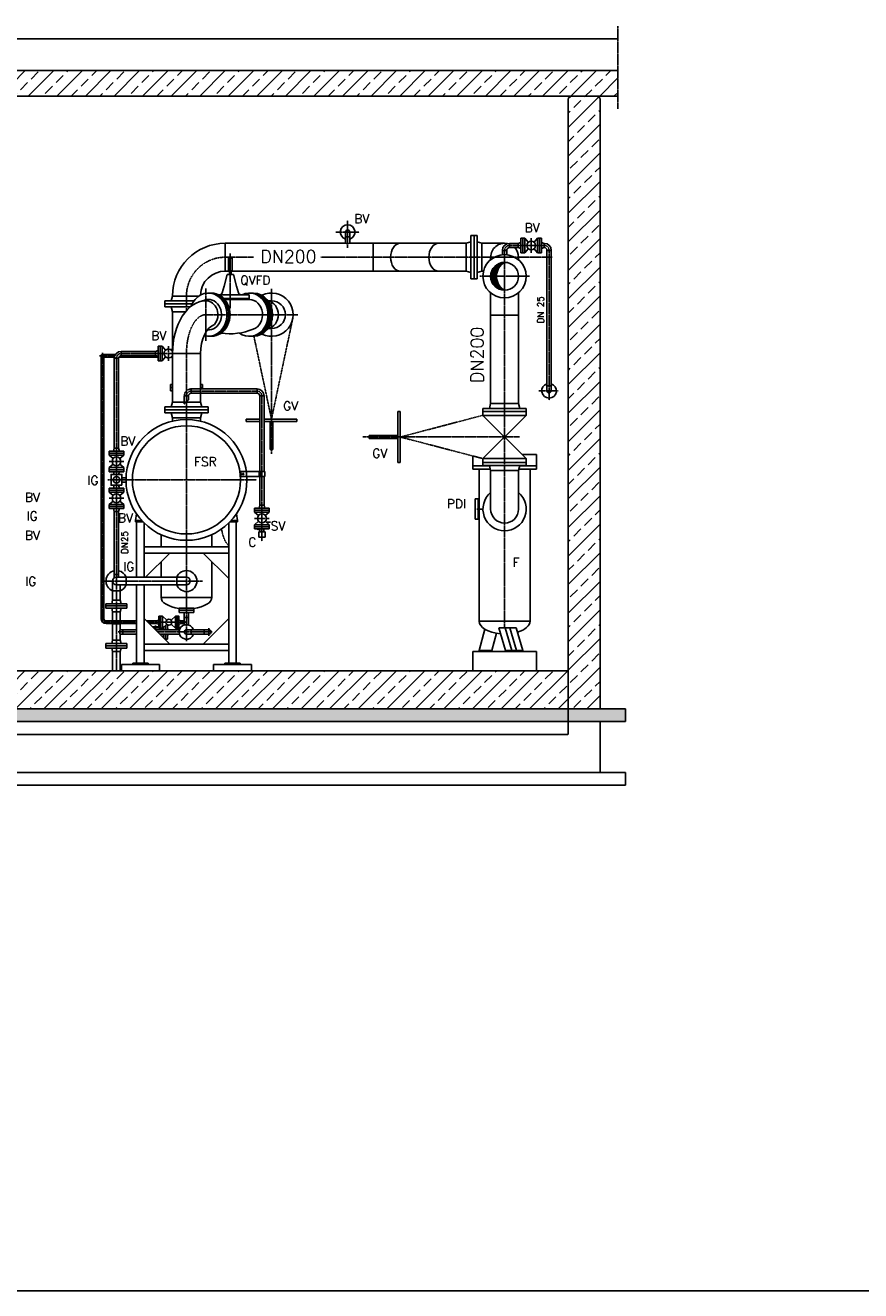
# Model space of a CAD drawing. Header units: millimetres. Extents: x -197187 to 231260338, y -45270 to 70505.
# Tile 60 of 85: x 77314 to 83879, y -45270 to -35325. Entities that reach past the tile are written whole.
import ezdxf
from ezdxf.enums import TextEntityAlignment as Align

# ---------------------------------------------------------------- set-up
doc = ezdxf.new("R2010")
doc.units = ezdxf.units.MM
doc.header["$LTSCALE"] = 0.5
for name, pattern in [('DASHDOT', [1, 0.5, -0.25, 0, -0.25]), ('DOT', [0.25, 0, -0.25]), ('HIDDEN', [0.375, 0.25, -0.125])]:
    doc.linetypes.add(name, pattern=pattern)
for name, color, linetype in [('21', 7, 'Continuous'), ('41', 7, 'Continuous'), ('45', 7, 'Continuous'), ('P-MU025ENTL', 7, 'Continuous'), ('P-MU025ENTLÜ', 7, 'Continuous'), ('P-MU050ENTL', 7, 'Continuous'), ('P-MU150AUSL', 7, 'Continuous'), ('P-MU150EINL', 7, 'Continuous'), ('P-MU200EINL', 7, 'Continuous')]:
    doc.layers.add(name, color=color, linetype=linetype)
doc.styles.add('ROMANS', font='ROMANS', dxfattribs={"height": 0.2})

msp = doc.modelspace()

# ---------------------------------------------------------------- hatches: boundary and pattern name
at = {"lineweight": 5}
h = msp.add_hatch(dxfattribs=at)
h.set_pattern_fill('ANSI33', color=256, scale=25)
h.set_pattern_definition([(45, (76826.18, -38189.1), (-112.253, 112.253), []), (45, (76938.43, -38189.1), (-112.253, 112.253), [79.375, -39.6875])])
h.paths.add_polyline_path([(71680.859, -35881.362), (71680.859, -35680.624), (81971.503, -35680.624), (81971.503, -35881.362), (77030.791, -35881.362), (77030.791, -36381.362), (76630.791, -36381.362), (76630.791, -35881.362)])
h.paths.add_polyline_path([(71830.791, -35901.362), (71850.791, -35881.362), (72060.791, -35881.362), (72080.791, -35901.362), (72080.791, -40397.563), (81580.791, -40397.563), (81580.791, -35901.362), (81600.791, -35881.362), (81810.791, -35881.362), (81830.791, -35901.362), (81830.791, -40697.563), (71830.791, -40697.563)])
h = msp.add_hatch(dxfattribs=at)
h.set_pattern_fill('ANSI36', color=256, scale=10)
h.set_pattern_definition([(45, (76830.79, -40747.563), (16.83798, 61.73926), [79.375, -15.875, 0, -15.875])])
h.paths.add_polyline_path([(71630.791, -40797.563), (82030.791, -40797.563), (82030.791, -40697.563), (71630.791, -40697.563)])
at = {"layer": 'P-MU025ENTLÜ', "linetype": 'Continuous', "ltscale": 10}
h = msp.add_hatch(color=256, dxfattribs=at)
h.dxf.hatch_style = 1
h.paths.add_polyline_path([(80970.914, -37297.563), (81017.179, -37297.563, -0.2692825), (81080.791, -37188.014, 0.41508714)])
h = msp.add_hatch(color=256, dxfattribs=at)
h.dxf.hatch_style = 1
h.paths.add_polyline_path([(81017.179, -37297.563), (80970.914, -37297.563, 0.41508714), (81080.791, -37407.113, -0.2692825)])

# ---------------------------------------------------------------- linework, layer by layer
for p, q in [((71680.859, -35432.427), (81971.503, -35432.427)), ((81580.791, -35901.362), (81600.791, -35881.362)), ((81600.791, -35881.362), (81810.791, -35881.362)), ((81830.791, -35901.362), (81810.791, -35881.362)), ((77948.791, -37933.213), (77948.791, -37911.913))]:
    msp.add_line(p, q)
at = {"color": 1}
for p, q in [((80778.791, -37257.113), (80778.791, -37038.013)), ((81190.014, -37602.563), (80970.914, -37602.563))]:
    msp.add_line(p, q, dxfattribs=at)
at = {"linetype": 'HIDDEN', "ltscale": 10}
for p, q in [((78618.791, -38182.713), (78618.791, -38216.413)), ((78618.791, -38182.713), (78730.256, -38182.713)), ((78597.641, -38237.563), (78563.941, -38237.563)), ((78563.941, -38237.563), (78563.941, -38299.563)), ((78563.941, -38299.563), (78597.641, -38265.863)), ((78597.641, -38237.563), (78597.641, -38265.863)), ((78618.791, -38216.413), (78715.518, -38216.413))]:
    msp.add_line(p, q, dxfattribs=at)
at = {"color": 3}
msp.add_lwpolyline([(32361.929, 37686.455), (127620.801, 37686.455), (127620.801, -45269.811), (32361.929, -45269.811)], close=True, dxfattribs=at)
for points in [[(81971.503, -35680.624), (71680.859, -35680.624), (71680.859, -35881.362), (76630.791, -35881.362)], [(77030.791, -35881.362), (81971.503, -35881.362)], [(78014.686, -37933.213), (77948.791, -37933.213), (77948.791, -37911.913), (78023.076, -37911.913)], [(78358.791, -37933.213), (78049.656, -37933.213)], [(78420.182, -37933.213), (78415.085, -37933.213)], [(78464.497, -37933.213), (78459.4, -37933.213)]]:
    msp.add_lwpolyline(points)
at = {"linetype": 'HIDDEN', "ltscale": 10}
for radius in [54.85, 21.15]:
    msp.add_arc((78618.791, -38237.563), radius, 90, 180, dxfattribs=at)
at = {"layer": '21', "linetype": 'DASHDOT', "ltscale": 10}
msp.add_line((81971.503, -35981.362), (81971.503, -35332.427), dxfattribs=at)
at = {"layer": '21', "linetype": 'Continuous', "ltscale": 10}
for p, q in [((80830.791, -40247.563), (81330.791, -40247.563)), ((72080.791, -40397.563), (81580.791, -40397.563)), ((81549.541, -40397.563), (80247.367, -40397.563)), ((71630.791, -40697.563), (82030.791, -40697.563)), ((71630.791, -40797.563), (82030.791, -40797.563))]:
    msp.add_line(p, q, dxfattribs=at)
at = {"layer": '21', "linetype": 'HIDDEN', "ltscale": 10}
for p, q in [((81580.791, -40897.563), (81580.791, -40397.563)), ((72080.791, -40897.563), (81580.791, -40897.563))]:
    msp.add_line(p, q, dxfattribs=at)
at = {"layer": '21', "linetype": 'Continuous'}
for p, q in [((71630.791, -41197.563), (82030.791, -41197.563)), ((71630.791, -41297.563), (82030.791, -41297.563))]:
    msp.add_line(p, q, dxfattribs=at)
at = {"layer": '41', "linetype": 'Continuous', "ltscale": 10}
for p, q in [((81580.791, -40397.563), (81580.791, -35901.362)), ((81830.791, -40697.563), (81830.791, -35901.362)), ((78471.241, -37904.222), (78690.341, -37904.222)), ((78471.241, -38285.563), (78461.059, -38323.563)), ((78690.341, -38285.563), (78471.241, -38285.563)), ((78690.341, -38285.563), (78700.523, -38323.563)), ((78410.791, -38323.563), (78410.791, -38371.563)), ((78750.791, -38323.563), (78410.791, -38323.563)), ((78750.791, -38347.563), (78410.791, -38347.563)), ((78750.791, -38371.563), (78410.791, -38371.563)), ((78471.241, -38409.563), (78461.059, -38371.563)), ((78690.341, -38409.563), (78700.523, -38371.563)), ((78750.791, -38323.563), (78750.791, -38371.563)), ((78690.341, -38409.563), (78471.241, -38409.563)), ((78471.241, -38409.563), (78471.241, -38435.369)), ((78690.341, -38409.563), (78690.341, -38435.369)), ((78187.997, -39164.654), (78179.113, -39217.563)), ((78973.585, -39164.654), (78982.469, -39217.563)), ((78179.113, -39217.563), (78229.757, -39217.563)), ((78179.113, -39217.563), (78179.113, -39227.563)), ((78179.113, -39227.563), (78239.141, -39227.563)), ((78189.113, -39227.563), (78189.113, -39662.413)), ((78249.113, -39237.585), (78249.113, -39662.413)), ((78912.469, -39237.585), (78912.469, -40337.563)), ((78982.469, -39227.563), (78922.441, -39227.563)), ((78982.469, -39217.563), (78931.825, -39217.563)), ((78972.469, -39227.563), (78972.469, -40337.563)), ((78982.469, -39217.563), (78982.469, -39227.563)), ((78912.469, -39422.563), (78249.113, -39422.563)), ((78912.469, -39472.563), (78249.113, -39472.563)), ((78259.263, -39662.413), (78449.113, -39472.563)), ((78912.469, -39672.563), (78712.469, -39472.563)), ((78189.113, -39722.713), (78189.113, -40337.563)), ((78249.113, -39722.713), (78249.113, -40337.563)), ((78597.888, -39906.563), (78638.291, -39906.563)), ((78600.916, -39938.563), (78638.291, -39938.563)), ((78602.43, -39922.563), (78638.291, -39922.563)), ((78638.291, -39938.563), (78638.291, -39906.563)), ((78249.113, -39987.563), (78449.113, -40187.563)), ((78912.469, -39987.563), (78712.469, -40187.563)), ((80880.791, -40237.563), (80925.343, -40070.484)), ((81087.49, -40237.563), (81035.222, -40060.582)), ((81035.222, -40060.582), (81171.825, -40060.582)), ((81137.49, -40237.563), (81085.222, -40060.582)), ((81174.092, -40237.563), (81121.825, -40060.582)), ((81224.092, -40237.563), (81171.825, -40060.582)), ((80980.791, -40237.563), (81016.855, -40102.316)), ((78912.469, -40187.563), (78249.113, -40187.563)), ((78912.469, -40237.563), (78249.113, -40237.563)), ((80830.791, -40397.563), (80830.791, -40247.563)), ((80880.791, -40237.563), (80980.791, -40237.563)), ((80880.791, -40247.563), (80880.791, -40237.563)), ((80980.791, -40247.563), (80980.791, -40237.563)), ((81087.49, -40237.563), (81224.092, -40237.563)), ((81087.49, -40247.563), (81087.49, -40237.563)), ((81137.49, -40247.563), (81137.49, -40237.563)), ((81224.092, -40247.563), (81224.092, -40237.563)), ((81330.791, -40397.563), (81330.791, -40247.563)), ((78069.113, -40347.563), (78369.113, -40347.563)), ((78069.113, -40397.563), (78069.113, -40347.563)), ((78159.113, -40337.563), (78279.113, -40337.563)), ((78159.113, -40337.563), (78159.113, -40347.563)), ((78279.113, -40337.563), (78279.113, -40347.563)), ((78369.113, -40397.563), (78369.113, -40347.563)), ((79092.469, -40347.563), (78792.469, -40347.563)), ((78792.469, -40397.563), (78792.469, -40347.563)), ((79002.469, -40337.563), (78882.469, -40337.563)), ((78882.469, -40337.563), (78882.469, -40347.563)), ((79002.469, -40337.563), (79002.469, -40347.563)), ((79092.469, -40397.563), (79092.469, -40347.563)), ((82030.791, -40797.563), (82030.791, -40697.563)), ((81830.791, -41197.563), (81830.791, -40797.563)), ((82030.791, -41297.563), (82030.791, -41197.563))]:
    msp.add_line(p, q, dxfattribs=at)
at = {"layer": '41', "linetype": 'DASHDOT', "ltscale": 10}
for p, q in [((78189.113, -40016.563), (77948.791, -40016.563)), ((78580.791, -40016.563), (78278.113, -40016.563))]:
    msp.add_line(p, q, dxfattribs=at)
at = {"layer": '41', "linetype": 'Continuous', "ltscale": 10}
for radius in [475, 425]:
    msp.add_circle((78580.791, -38897.563), radius, dxfattribs=at)
msp.add_arc((79248.791, -37599.222), 170, 243.8113445, 116.1886555, dxfattribs=at)
at = {"layer": '41', "linetype": 'DASHDOT', "ltscale": 10}
msp.add_arc((77948.791, -39988.563), 28, 180, 270, dxfattribs=at)
at = {"layer": '41', "linetype": 'Continuous', "ltscale": 10}
for centre, major_axis, ratio, start_param, end_param in [((78733.291, -37599.222), (0, 109.55), 0.86602522, 3.92522813, 6.28318531), ((78060.941, -40092.563), (0, 16.85), 0.30551929, 0, 3.14159265)]:
    msp.add_ellipse(centre, major_axis=major_axis, ratio=ratio, start_param=start_param, end_param=end_param, dxfattribs=at)
at = {"layer": '45', "linetype": 'Continuous', "ltscale": 10}
for p, q in [((79830.172, -36988.013), (79830.172, -36950.013)), ((79863.872, -36950.013), (79863.872, -36988.013)), ((80816.791, -37317.563), (80816.791, -36977.563)), ((80816.791, -36977.563), (80864.791, -36977.563)), ((80840.791, -37317.563), (80840.791, -36977.563)), ((80864.791, -37317.563), (80864.791, -36977.563)), ((78885.791, -37038.013), (78885.791, -37257.113)), ((80047.022, -37257.113), (80047.022, -37038.013)), ((80778.791, -37038.013), (80816.791, -37027.831)), ((80902.791, -37038.013), (80864.791, -37027.831)), ((80902.791, -37257.113), (80902.791, -37038.013)), ((80902.791, -37038.013), (81080.791, -37038.013)), ((80971.241, -37147.563), (80971.241, -37167.293)), ((81190.341, -37147.563), (81190.341, -37167.844)), ((80816.791, -37267.295), (80778.791, -37257.113)), ((80902.791, -37257.113), (80864.791, -37267.295)), ((80902.791, -37257.113), (80915.347, -37257.113)), ((80816.791, -37317.563), (80864.791, -37317.563)), ((78410.791, -37490.563), (78639.066, -37490.563)), ((78410.791, -37490.563), (78410.791, -37538.563)), ((78461.059, -37490.563), (78471.241, -37452.563)), ((78677.837, -37452.563), (78471.241, -37452.563)), ((80970.914, -37602.563), (80970.914, -37427.559)), ((81190.014, -37427.559), (81190.014, -37602.563)), ((78410.791, -37514.563), (78624.621, -37514.563)), ((78410.791, -37538.563), (78609.83, -37538.563)), ((78471.241, -37576.563), (78461.059, -37538.563)), ((78471.241, -37576.563), (78572.76, -37576.563)), ((78471.241, -37576.563), (78471.241, -37867.316)), ((78068.791, -37887.372), (78068.791, -37921.072)), ((78336.791, -37887.372), (78068.791, -37887.372)), ((78336.791, -37887.372), (78358.791, -37881.477)), ((78336.791, -37921.072), (78336.791, -37887.372)), ((77910.141, -37922.563), (77910.141, -37950.563)), ((77910.141, -37950.563), (77910.141, -39988.563)), ((77931.441, -37950.563), (77910.141, -37950.563)), ((77920.791, -37911.913), (77948.791, -37911.913)), ((77931.441, -37950.563), (77931.441, -37922.563)), ((77948.791, -37933.213), (77931.441, -37933.213)), ((77931.441, -39988.563), (77931.441, -37950.563)), ((78047.641, -37942.222), (78013.941, -37942.222)), ((78013.941, -37942.222), (78013.941, -38649.563)), ((78047.641, -38649.563), (78047.641, -37942.222)), ((78068.791, -37921.072), (78336.791, -37921.072)), ((78336.791, -37921.072), (78358.791, -37926.967)), ((79135.618, -38182.713), (78730.256, -38182.713)), ((79135.618, -38182.713), (79135.618, -38216.413)), ((79135.618, -38216.413), (78715.518, -38216.413)), ((79156.768, -38237.563), (79156.768, -38831.879)), ((79156.768, -38237.563), (79190.468, -38237.563)), ((79190.468, -38237.563), (79190.468, -38831.879)), ((79048.791, -38419.81), (79156.768, -38419.81)), ((79048.791, -38439.81), (79048.791, -38419.81)), ((79048.791, -38439.81), (79156.768, -38439.81)), ((79190.468, -38419.81), (79448.791, -38419.81)), ((79190.468, -38439.81), (79448.791, -38439.81)), ((79238.791, -38439.81), (79238.791, -38659.81)), ((79258.791, -38439.81), (79258.791, -38659.81)), ((79448.791, -38419.81), (79448.791, -38439.81)), ((79238.791, -38659.81), (79258.791, -38659.81)), ((78106.09, -38880.713), (78073.291, -38880.713)), ((79195.468, -38831.879), (79051.228, -38831.879)), ((79195.468, -38871.879), (79055.096, -38871.879)), ((79151.768, -38831.879), (79151.768, -38871.879)), ((79156.768, -38831.879), (79156.768, -38871.879)), ((79156.768, -39097.563), (79156.768, -38871.879)), ((79161.768, -38831.879), (79161.768, -38871.879)), ((79190.468, -39097.563), (79190.468, -38871.879)), ((79195.468, -38831.879), (79195.468, -38871.879)), ((78073.291, -38914.413), (78106.09, -38914.413)), ((78013.941, -39641.563), (78013.941, -39145.563)), ((78047.641, -39145.563), (78047.641, -39641.563)), ((79116.118, -39119.563), (79116.118, -39151.563)), ((79231.118, -39119.563), (79116.118, -39119.563)), ((79231.118, -39135.563), (79116.118, -39135.563)), ((79231.118, -39151.563), (79116.118, -39151.563)), ((79116.118, -39151.563), (79146.979, -39177.862)), ((79156.768, -39097.563), (79150.873, -39119.563)), ((79190.468, -39097.563), (79156.768, -39097.563)), ((79190.468, -39097.563), (79196.363, -39119.563)), ((79231.118, -39151.563), (79200.258, -39177.862)), ((79231.118, -39119.563), (79231.118, -39151.563)), ((79116.118, -39249.563), (79146.979, -39223.265)), ((79231.118, -39249.563), (79116.118, -39249.563)), ((79116.118, -39281.563), (79116.118, -39249.563)), ((79231.118, -39265.563), (79116.118, -39265.563)), ((79231.118, -39281.563), (79116.118, -39281.563)), ((79158.618, -39281.563), (79158.618, -39306.563)), ((79188.618, -39281.563), (79188.618, -39306.563)), ((79231.118, -39249.563), (79200.258, -39223.265)), ((79231.118, -39281.563), (79231.118, -39249.563)), ((79148.618, -39306.563), (79148.618, -39346.563)), ((79198.618, -39306.563), (79148.618, -39306.563)), ((79198.618, -39346.563), (79148.618, -39346.563)), ((79198.618, -39306.563), (79198.618, -39346.563)), ((78047.641, -39641.563), (78013.941, -39641.563)), ((78013.941, -39641.563), (78047.641, -39641.563)), ((78013.941, -39641.563), (78013.941, -39667.561)), ((78030.791, -39662.413), (78106.791, -39662.413)), ((78030.791, -39662.413), (78504.791, -39662.413)), ((78047.641, -39641.563), (78047.641, -39662.413)), ((78106.791, -39722.713), (78106.791, -39662.413)), ((78504.791, -39722.713), (78504.791, -39662.413)), ((78580.791, -39662.413), (78504.791, -39662.413)), ((78000.641, -39768.563), (78000.641, -39692.563)), ((78000.641, -39768.563), (78060.941, -39768.563)), ((78106.791, -39722.713), (78030.791, -39722.713)), ((78504.791, -39722.713), (78030.791, -39722.713)), ((78060.941, -39768.563), (78060.941, -39722.713)), ((78504.791, -39722.713), (78580.791, -39722.713)), ((78391.791, -39969.063), (78425.707, -40000.652)), ((78493.791, -39969.063), (78459.875, -40000.652)), ((77910.141, -39988.563), (77931.441, -39988.563)), ((77948.791, -40005.913), (77948.791, -40027.213)), ((77948.791, -40005.913), (78189.113, -40005.913)), ((78189.113, -40027.213), (77948.791, -40027.213)), ((78267.463, -40005.913), (78342.791, -40005.913)), ((78342.791, -40027.213), (78288.763, -40027.213)), ((78363.791, -40000.563), (78342.791, -40005.913)), ((78342.791, -40005.913), (78342.791, -40027.213)), ((78363.791, -40032.563), (78342.791, -40027.213)), ((78425.707, -40032.475), (78391.791, -40064.063)), ((78459.875, -40032.475), (78493.791, -40064.063)), ((78521.791, -40000.563), (78542.791, -40005.913)), ((78521.791, -40032.563), (78542.791, -40027.213))]:
    msp.add_line(p, q, dxfattribs=at)
at = {"layer": '45', "linetype": 'DASHDOT', "ltscale": 10}
for p, q in [((78885.791, -37147.563), (79108.912, -37147.563)), ((78925.541, -37118.206), (78925.541, -37549.397)), ((79635.595, -37147.563), (81455.603, -37147.563)), ((78580.791, -37567.1), (78580.791, -37452.563)), ((78733.291, -37393.764), (78733.291, -37804.679)), ((79248.791, -37395.632), (79247.814, -38692.063)), ((78733.291, -37599.222), (79457.315, -37599.222)), ((79248.791, -38419.81), (79415.103, -37634.441)), ((79248.791, -38419.81), (79111.017, -37769.202)), ((78017.585, -37922.563), (77898.445, -37922.563)), ((77920.791, -37900.217), (77920.791, -39988.563)), ((78030.791, -37942.222), (78030.791, -40005.913)), ((78342.357, -37922.563), (78060.99, -37922.563)), ((78580.791, -37904.222), (78580.791, -39449.242)), ((78618.791, -38199.563), (79135.618, -38199.563)), ((79173.618, -38237.563), (79173.618, -39378.655)), ((80260.941, -38560.563), (80909.595, -38390.243)), ((79966.304, -38560.563), (81199.257, -38560.563)), ((80910.791, -38730.563), (80260.941, -38560.563)), ((79016.818, -38851.879), (79036.818, -38851.879)), ((79026.818, -38841.879), (79026.818, -38861.879)), ((79148.7, -38851.879), (79166.965, -38851.879)), ((79132.469, -38897.563), (77963.291, -38897.563)), ((79231.118, -39200.563), (79116.118, -39200.563)), ((78707.532, -39692.563), (77928.248, -39692.563)), ((78030.791, -40027.213), (78030.791, -40397.563))]:
    msp.add_line(p, q, dxfattribs=at)
at = {"layer": '45', "linetype": 'HIDDEN', "ltscale": 10}
for p, q in [((79006.818, -38831.879), (79006.818, -38871.879)), ((79006.818, -38831.879), (79051.228, -38831.879)), ((79006.818, -38871.879), (79055.096, -38871.879))]:
    msp.add_line(p, q, dxfattribs=at)
at = {"layer": '45', "linetype": 'Continuous', "ltscale": 10}
for points in [[(78918.041, -37257.113), (78885.791, -37257.113), (78885.791, -37038.013), (79830.172, -37038.013)], [(79863.872, -37038.013), (80778.791, -37038.013), (80778.791, -37257.113), (78933.041, -37257.113)], [(80971.241, -39127.563), (80971.241, -38822.563), (81190.341, -38822.563), (81190.341, -39127.563)]]:
    msp.add_lwpolyline(points, dxfattribs=at)
for points in [[(80970.914, -37602.563), (81190.341, -37602.563), (81190.341, -38298.563), (80970.914, -38298.563)], [(78363.791, -40064.063), (78377.791, -40064.063), (78377.791, -39969.063), (78363.791, -39969.063)], [(78377.791, -40064.063), (78391.791, -40064.063), (78391.791, -39969.063), (78377.791, -39969.063)], [(78493.791, -40064.063), (78507.791, -40064.063), (78507.791, -39969.063), (78493.791, -39969.063)], [(78507.791, -40064.063), (78521.791, -40064.063), (78521.791, -39969.063), (78507.791, -39969.063)]]:
    msp.add_lwpolyline(points, close=True, dxfattribs=at)
for centre, radius in [((81080.464, -37297.563), 170), ((79173.618, -39200.563), 35), ((78442.791, -40016.563), 23.346)]:
    msp.add_circle(centre, radius, dxfattribs=at)
for centre, radius, start, end in [((79847.022, -36950.013), 57.5, 287.0402528, 252.9597472), ((79847.022, -36950.013), 16.85, 0, 180), ((78885.791, -37452.563), 414.55, 90, 180), ((79847.022, -36929.767), 109.55, 261.1521527, 278.8478473), ((81080.791, -37147.563), 109.55, 77.5031026, 180), ((81080.791, -37147.563), 109.55, 0, 43.3133679), ((78885.791, -37452.563), 195.45, 90, 177.7602574), ((78068.791, -37942.222), 54.85, 90, 180), ((77920.791, -37922.563), 10.65, 0, 180), ((78068.791, -37942.222), 21.15, 90, 180), ((79135.618, -38237.563), 54.85, 0, 90), ((79135.618, -38237.563), 21.15, 0, 90), ((81080.791, -39127.563), 170, 130.1215859, 49.8784141), ((81080.791, -39127.563), 109.55, 180, 0), ((78030.791, -39692.563), 82.5, 101.7851549, 248.5644411), ((78030.791, -39692.563), 30.15, 90, 270), ((78030.791, -39692.563), 82.5, 21.4355589, 78.2148451), ((78580.791, -39692.563), 82.5, 201.4355589, 158.5644411), ((78580.791, -39692.563), 30.15, 270, 90), ((78030.791, -39692.563), 82.5, 291.4355589, 338.5644411), ((77948.791, -39988.563), 38.65, 180, 270), ((77948.791, -39988.563), 17.35, 180, 270)]:
    msp.add_arc(centre, radius, start, end, dxfattribs=at)
at = {"layer": '45', "linetype": 'DASHDOT', "ltscale": 10}
for centre, radius, start, end in [((78885.791, -37452.563), 305, 90, 180), ((78068.791, -37942.222), 38, 90, 180), ((78618.791, -38237.563), 38, 90, 180), ((79135.618, -38237.563), 38, 0, 90)]:
    msp.add_arc(centre, radius, start, end, dxfattribs=at)
at = {"layer": '45', "linetype": 'Continuous', "ltscale": 10}
for centre in [(80262.689, -37147.563), (80563.131, -37147.563)]:
    msp.add_ellipse(centre, major_axis=(0, 109.55), ratio=0.70807584, start_param=0, end_param=3.14159265, dxfattribs=at)
at = {"layer": '45', "linetype": 'DASHDOT', "ltscale": 10}
msp.add_ellipse((78733.291, -37904.222), major_axis=(0, -305), ratio=0.50000012, start_param=3.14159265, end_param=4.71238898, dxfattribs=at)
at = {"layer": 'P-MU025ENTL', "linetype": 'Continuous', "ltscale": 10}
for p, q in [((78013.941, -39145.563), (78047.641, -39145.563)), ((78523.291, -39938.563), (78638.291, -39938.563)), ((78563.941, -40005.913), (78563.941, -39938.563)), ((78597.641, -40037.588), (78597.641, -39938.563)), ((78000.641, -40028.563), (78000.641, -40156.563)), ((78060.941, -40028.563), (78060.941, -40075.713)), ((78081.791, -40075.713), (78060.941, -40075.713)), ((78060.941, -40075.713), (78189.113, -40075.713)), ((78081.791, -40109.413), (78081.791, -40075.713)), ((78081.791, -40075.713), (78081.791, -40109.413)), ((78337.263, -40075.713), (78525.815, -40075.713)), ((78563.941, -40005.913), (78542.791, -40005.913)), ((78542.791, -40005.913), (78542.791, -40027.213)), ((78563.941, -40027.213), (78542.791, -40027.213)), ((78563.941, -39978.563), (78597.641, -39978.563)), ((78563.941, -40037.588), (78563.941, -40027.213)), ((78580.791, -40075.713), (78618.791, -40075.713)), ((78718.791, -40075.713), (78618.791, -40075.713)), ((78618.791, -40109.413), (78618.791, -40075.713)), ((78718.791, -40109.413), (78718.791, -40075.713)), ((78756.791, -40075.713), (78718.791, -40075.713)), ((78060.941, -40156.563), (78060.941, -40109.413)), ((78060.941, -40109.413), (78081.791, -40109.413)), ((78060.941, -40109.413), (78189.113, -40109.413)), ((78370.963, -40109.413), (78525.815, -40109.413)), ((78580.791, -40109.413), (78618.791, -40109.413)), ((78718.791, -40109.413), (78618.791, -40109.413)), ((78756.791, -40109.413), (78718.791, -40109.413))]:
    msp.add_line(p, q, dxfattribs=at)
at = {"layer": 'P-MU025ENTL', "linetype": 'DASHDOT', "ltscale": 10}
for p, q in [((78580.791, -39291.347), (78580.791, -40164.668)), ((78336.19, -40075.713), (78336.19, -40040.967)), ((78756.791, -40062.009), (78756.791, -40123.117)), ((78189.113, -40092.563), (78045.148, -40092.563)), ((78781.752, -40092.563), (78354.113, -40092.563))]:
    msp.add_line(p, q, dxfattribs=at)
at = {"layer": 'P-MU025ENTL', "linetype": 'Continuous', "ltscale": 10}
for centre, radius, start, end in [((78580.791, -40092.563), 57.5, 17.0402528, 342.9597472), ((78550.884, -40016.563), 16.85, 320.7986562, 39.2013438), ((78580.791, -40092.563), 16.85, 90, 270), ((78756.791, -40092.563), 16.85, 270, 90)]:
    msp.add_arc(centre, radius, start, end, dxfattribs=at)
at = {"layer": 'P-MU025ENTLÜ', "linetype": 'Continuous', "ltscale": 10}
for p, q in [((81063.941, -37093.563), (81097.641, -37093.563)), ((81063.941, -37093.563), (81063.941, -37128.433)), ((81097.641, -37093.563), (81097.641, -37128.368)), ((81118.791, -37038.713), (81186.791, -37038.713)), ((81118.791, -37038.713), (81118.791, -37072.413)), ((81118.791, -37072.413), (81186.791, -37072.413)), ((81186.791, -37038.713), (81208.791, -37032.818)), ((81186.791, -37038.713), (81186.791, -37072.413)), ((81186.791, -37072.413), (81208.791, -37078.308)), ((81208.791, -36998.063), (81208.791, -37113.063)), ((81208.791, -36998.063), (81240.791, -36998.063)), ((81224.791, -36998.063), (81224.791, -37113.063)), ((81240.791, -36998.063), (81240.791, -37113.063)), ((81240.791, -36998.063), (81267.09, -37028.924)), ((81240.791, -37113.063), (81267.09, -37082.203)), ((81338.791, -36998.063), (81312.492, -37028.924)), ((81338.791, -37113.063), (81312.492, -37082.203)), ((81370.791, -36998.063), (81338.791, -36998.063)), ((81338.791, -36998.063), (81338.791, -37113.063)), ((81354.791, -36998.063), (81354.791, -37113.063)), ((81370.791, -36998.063), (81370.791, -37113.063)), ((81392.791, -37038.713), (81370.791, -37032.819)), ((81392.791, -37072.413), (81370.791, -37078.308)), ((81392.791, -37038.713), (81392.791, -37072.413)), ((81413.941, -37093.563), (81447.641, -37093.563)), ((81413.941, -37093.563), (81413.941, -38197.563)), ((81447.641, -37093.563), (81447.641, -38197.563)), ((81208.791, -37113.063), (81240.791, -37113.063)), ((81370.791, -37113.063), (81338.791, -37113.063)), ((78358.791, -37846.722), (78358.791, -37961.722)), ((78358.791, -37846.722), (78390.791, -37846.722)), ((78374.791, -37846.722), (78374.791, -37961.722)), ((78390.791, -37846.722), (78390.791, -37961.722)), ((78390.791, -37846.722), (78417.09, -37877.583)), ((78472.357, -37866.007), (78462.492, -37877.583)), ((78358.791, -37961.722), (78390.791, -37961.722)), ((78390.791, -37961.722), (78417.09, -37930.861)), ((78471.241, -37941.128), (78462.492, -37930.861)), ((81447.641, -38159.563), (81413.941, -38159.563)), ((77973.291, -38671.563), (78088.291, -38671.563)), ((77973.291, -38671.563), (77973.291, -38703.563)), ((78013.941, -38649.563), (78008.046, -38671.563)), ((78013.941, -38649.563), (78047.641, -38649.563)), ((78047.641, -38649.563), (78053.536, -38671.563)), ((78088.291, -38671.563), (78088.291, -38703.563)), ((77973.291, -38687.563), (78088.291, -38687.563)), ((77973.291, -38703.563), (78088.291, -38703.563)), ((77973.291, -38703.563), (78004.152, -38729.862)), ((77973.291, -38801.563), (78004.152, -38775.265)), ((78088.291, -38703.563), (78057.43, -38729.862)), ((78088.291, -38801.563), (78057.43, -38775.265)), ((77973.291, -38801.563), (77973.291, -38833.563)), ((77973.291, -38801.563), (78088.291, -38801.563)), ((77973.291, -38817.563), (78088.291, -38817.563)), ((77973.291, -38833.563), (78088.291, -38833.563)), ((78013.807, -38855.063), (78008.046, -38833.563)), ((78047.775, -38855.063), (78053.536, -38833.563)), ((78088.291, -38801.563), (78088.291, -38833.563)), ((77973.291, -38993.563), (77973.291, -38961.563)), ((77973.291, -38961.563), (78088.291, -38961.563)), ((77973.291, -38977.563), (78088.291, -38977.563)), ((78013.807, -38940.063), (78008.046, -38961.563)), ((78047.775, -38940.063), (78053.536, -38961.563)), ((78088.291, -38993.563), (78088.291, -38961.563)), ((77973.291, -38993.563), (78088.291, -38993.563)), ((77973.291, -38993.563), (78004.152, -39019.862)), ((77973.291, -39091.563), (78004.152, -39065.265)), ((78088.291, -38993.563), (78057.43, -39019.862)), ((78088.291, -39091.563), (78057.43, -39065.265)), ((77973.291, -39123.563), (77973.291, -39091.563)), ((77973.291, -39091.563), (78088.291, -39091.563)), ((77973.291, -39107.563), (78088.291, -39107.563)), ((77973.291, -39123.563), (78088.291, -39123.563)), ((78013.941, -39145.563), (78008.046, -39123.563)), ((78047.641, -39145.563), (78053.536, -39123.563)), ((78088.291, -39123.563), (78088.291, -39091.563)), ((78378.19, -40075.713), (78400.19, -40069.818)), ((78400.19, -40056.241), (78400.19, -40075.713)), ((78416.19, -40041.339), (78416.19, -40075.713)), ((78422.928, -40035.063), (78428.551, -40035.063)), ((78432.19, -40037.363), (78432.19, -40075.713)), ((78454.19, -40075.713), (78432.19, -40069.818)), ((78378.19, -40109.413), (78400.19, -40115.308)), ((78400.19, -40109.413), (78400.19, -40138.64)), ((78411.613, -40150.063), (78432.19, -40150.063)), ((78416.19, -40109.413), (78416.19, -40150.063)), ((78432.19, -40109.413), (78432.19, -40150.063)), ((78454.19, -40109.413), (78432.19, -40115.308))]:
    msp.add_line(p, q, dxfattribs=at)
at = {"layer": 'P-MU025ENTLÜ', "linetype": 'DASHDOT', "ltscale": 10}
for p, q in [((81118.791, -37055.563), (81397.129, -37055.563)), ((81289.791, -36998.063), (81289.791, -37113.063)), ((81430.791, -38272.311), (81430.791, -37093.563)), ((78439.791, -37846.722), (78439.791, -37961.722)), ((78471.241, -37904.222), (78068.791, -37904.222)), ((81502.939, -38197.563), (81350.598, -38197.563)), ((77973.291, -38752.563), (78088.291, -38752.563)), ((77973.291, -39042.563), (78088.291, -39042.563))]:
    msp.add_line(p, q, dxfattribs=at)
at = {"layer": 'P-MU025ENTLÜ', "linetype": 'Continuous', "ltscale": 10}
msp.add_lwpolyline([(78073.291, -38940.063), (78073.291, -38855.063), (77988.291, -38855.063), (77988.291, -38940.063)], close=True, dxfattribs=at)
for points in [[(78363.791, -40051.662), (78313.212, -40051.662)], [(78321.923, -40060.373), (78363.791, -40060.373)]]:
    msp.add_lwpolyline(points, dxfattribs=at)
for centre, radius in [((81289.791, -37055.563), 35), ((81080.464, -37297.563), 109.55), ((78030.791, -38752.563), 35), ((78030.791, -38897.563), 25), ((78030.791, -39042.563), 35)]:
    msp.add_circle(centre, radius, dxfattribs=at)
for centre, radius, start, end in [((81118.791, -37093.563), 54.85, 90, 180), ((81118.791, -37093.563), 21.15, 90, 180), ((81392.791, -37093.563), 54.85, 0, 90), ((81392.791, -37093.563), 21.15, 0, 90), ((81143.315, -37297.563), 126.136, 119.7149935, 240.2850065), ((78439.791, -37904.222), 35, 25.3812093, 333.9709187), ((81430.791, -38197.563), 57.5, 107.0402528, 72.9597472), ((81430.791, -38197.563), 16.85, 180, 0)]:
    msp.add_arc(centre, radius, start, end, dxfattribs=at)
at = {"layer": 'P-MU025ENTLÜ', "linetype": 'DASHDOT', "ltscale": 10}
for centre, start, end in [((81118.791, -37093.563), 90, 180), ((81392.791, -37093.563), 0, 90)]:
    msp.add_arc(centre, 38, start, end, dxfattribs=at)
at = {"layer": 'P-MU050ENTL', "linetype": 'Continuous', "ltscale": 10}
for p, q in [((78000.641, -39768.563), (78000.641, -39843.563)), ((78060.941, -39768.563), (78060.941, -39843.563)), ((78113.291, -39870.563), (77948.291, -39870.563)), ((77948.291, -39870.563), (77948.291, -39906.563)), ((78000.641, -39843.563), (77993.406, -39870.563)), ((78060.941, -39843.563), (78000.641, -39843.563)), ((78060.941, -39843.563), (78068.176, -39870.563)), ((78113.291, -39870.563), (78113.291, -39906.563)), ((78113.291, -39888.563), (77948.291, -39888.563)), ((78113.291, -39906.563), (77948.291, -39906.563)), ((78000.641, -39933.563), (77993.406, -39906.563)), ((78060.941, -39933.563), (78000.641, -39933.563)), ((78000.641, -40005.913), (78000.641, -39933.563)), ((78060.941, -39933.563), (78068.176, -39906.563)), ((78060.941, -39933.563), (78060.941, -40005.913)), ((78000.641, -40028.563), (78000.641, -40027.213)), ((78060.941, -40028.563), (78000.641, -40028.563)), ((78000.641, -40028.563), (78060.941, -40028.563)), ((78000.641, -40028.563), (78060.941, -40028.563)), ((78060.941, -40027.213), (78060.941, -40028.563)), ((78000.641, -40156.563), (77993.406, -40183.563)), ((78000.641, -40156.563), (78060.941, -40156.563)), ((78000.641, -40156.563), (78060.941, -40156.563)), ((78060.941, -40156.563), (78068.176, -40183.563)), ((78113.291, -40183.563), (77948.291, -40183.563)), ((77948.291, -40183.563), (77948.291, -40219.563)), ((78113.291, -40201.563), (77948.291, -40201.563)), ((78113.291, -40219.563), (77948.291, -40219.563)), ((78000.641, -40246.563), (77993.406, -40219.563)), ((78060.941, -40246.563), (78000.641, -40246.563)), ((78000.641, -40246.563), (78000.641, -40397.563)), ((78060.941, -40246.563), (78068.176, -40219.563)), ((78060.941, -40246.563), (78060.941, -40397.563)), ((78113.291, -40183.563), (78113.291, -40219.563))]:
    msp.add_line(p, q, dxfattribs=at)
for points in [[(78321.923, -40060.373), (78363.791, -40060.373)], [(78378.19, -40064.063), (78378.19, -40075.713)], [(78378.19, -40109.413), (78378.19, -40116.64)]]:
    msp.add_lwpolyline(points, dxfattribs=at)
msp.add_ellipse((78060.941, -40092.563), major_axis=(0, -16.85), ratio=0.30551929, start_param=3.14159265, end_param=6.28318531, dxfattribs=at)
at = {"layer": 'P-MU150AUSL', "linetype": 'Continuous', "ltscale": 10}
for p, q in [((78910.541, -37154.49), (78940.541, -37154.49)), ((78910.541, -37154.49), (78910.541, -37254.49)), ((78940.541, -37154.49), (78940.541, -37254.49)), ((78900.541, -37284.49), (78876.372, -37374.69)), ((78900.541, -37284.49), (78950.541, -37284.49)), ((78910.541, -37254.49), (78940.541, -37254.49)), ((78918.041, -37254.49), (78918.041, -37284.49)), ((78933.041, -37254.49), (78933.041, -37284.49)), ((78950.541, -37284.49), (78974.71, -37374.69)), ((78876.372, -37374.69), (78862.311, -37427.166)), ((78974.71, -37374.69), (78988.771, -37427.166)), ((78752.291, -37429.222), (78776.291, -37429.222)), ((78832.269, -37441.99), (79074.791, -37441.99)), ((78873.933, -37471.99), (79074.791, -37471.99)), ((78880.805, -37479.49), (79074.791, -37479.49)), ((79074.791, -37479.49), (78880.805, -37479.49)), ((79074.791, -37429.222), (79108.791, -37429.222)), ((79074.791, -37479.49), (79074.791, -37441.99)), ((79221.37, -37489.672), (79248.791, -37489.672)), ((78776.291, -37769.222), (78752.291, -37769.222)), ((79074.791, -37769.222), (79108.791, -37769.222)), ((79221.37, -37708.772), (79248.791, -37708.772))]:
    msp.add_line(p, q, dxfattribs=at)
at = {"layer": 'P-MU150AUSL', "linetype": 'DASHDOT', "ltscale": 10}
for p, q in [((78972.469, -39230.013), (78979.984, -39227.563)), ((79127.252, -39281.563), (79158.618, -39291.787)), ((79240.43, -39230.563), (79208.822, -39230.563))]:
    msp.add_line(p, q, dxfattribs=at)
at = {"layer": 'P-MU150AUSL', "linetype": 'Continuous', "ltscale": 10}
for centre, radius, start, end in [((78842.992, -37421.99), 20, 270, 345.0000222), ((79008.09, -37421.99), 20, 194.9999778, 270), ((79248.791, -37599.222), 109.55, 270, 90), ((78920.206, -37251.237), 498.079, 262.1846883, 291.7974389)]:
    msp.add_arc(centre, radius, start, end, dxfattribs=at)
for centre, major_axis, ratio, start_param, end_param in [((78733.291, -37904.222), (0, -414.55), 0.63213132, 3.14159265, 4.71238898), ((78752.291, -37599.222), (0, 170), 0.86602554, 2.90689983, 7.45354482), ((78752.291, -37599.222), (0, 119.732), 0.86602568, 3.07403433, 6.74180896), ((78764.291, -37599.222), (0, 170), 0.86602554, 3.14159265, 6.28318531), ((78776.291, -37599.222), (0, 170), 0.86602554, 3.14159265, 6.28318531), ((79074.791, -37599.222), (0, -170), 0.86602538, 5.72473465, 9.81481796), ((79074.791, -37599.222), (0, -119.732), 0.86602593, 0.29719118, 3.14159262), ((79086.791, -37599.222), (0, -170), 0.86602538, 0, 3.14159265), ((79096.791, -37599.222), (0, -170), 0.86602538, 0, 3.14159265), ((79108.791, -37599.222), (0, -170), 0.86602538, 0, 3.14159265), ((79207.929, -37599.222), (0, -109.55), 0.86602511, 0.15186728, 2.98972538), ((78828.164, -37904.222), (0, -232.21), 0.59352837, 3.34547948, 4.71238898)]:
    msp.add_ellipse(centre, major_axis=major_axis, ratio=ratio, start_param=start_param, end_param=end_param, dxfattribs=at)
at = {"layer": 'P-MU150AUSL', "linetype": 'DASHDOT', "ltscale": 10}
msp.add_ellipse((78953.46, -39230.563), major_axis=(0, -200), ratio=0.5, start_param=4.98253907, end_param=5.86083077, dxfattribs=at)
at = {"layer": 'P-MU200EINL', "linetype": 'DASHDOT', "ltscale": 10}
for p, q in [((79847.022, -36857.805), (79847.022, -37075.217)), ((79754.813, -36950.013), (79939.23, -36950.013)), ((81080.791, -40060.582), (81080.791, -37093.563)), ((80885.365, -37297.563), (81275.564, -37297.563))]:
    msp.add_line(p, q, dxfattribs=at)
at = {"layer": 'P-MU200EINL', "linetype": 'Continuous', "ltscale": 10}
for p, q in [((78471.241, -37904.222), (78471.241, -38286.563)), ((78690.341, -37904.222), (78690.341, -38286.563)), ((78455.791, -38197.563), (78455.791, -38147.563)), ((78471.241, -38147.563), (78455.791, -38147.563)), ((78471.241, -38172.563), (78455.791, -38172.563)), ((78705.791, -38147.563), (78690.341, -38147.563)), ((78705.791, -38172.563), (78690.341, -38172.563)), ((78705.791, -38182.713), (78705.791, -38147.563)), ((78471.241, -38197.563), (78455.791, -38197.563)), ((80240.941, -38760.563), (80240.941, -38360.563)), ((80240.941, -38360.563), (80260.941, -38360.563)), ((80260.941, -38760.563), (80260.941, -38360.563)), ((80910.791, -38390.563), (80910.791, -38336.563)), ((81250.791, -38336.563), (80910.791, -38336.563)), ((81250.791, -38360.563), (80910.791, -38360.563)), ((80971.241, -38298.563), (80961.059, -38336.563)), ((81190.341, -38298.563), (80971.241, -38298.563)), ((81190.341, -38298.563), (81200.523, -38336.563)), ((81250.791, -38390.563), (81250.791, -38336.563)), ((81250.791, -38390.563), (80910.791, -38390.563)), ((80910.791, -38730.563), (81250.791, -38390.563)), ((81250.791, -38730.563), (80910.791, -38390.563)), ((80015.941, -38549.071), (80015.941, -38572.055)), ((80240.941, -38549.071), (80015.941, -38549.071)), ((80015.941, -38572.055), (80240.941, -38572.055)), ((80240.941, -38760.563), (80260.941, -38760.563)), ((80830.791, -38709.635), (80830.791, -38812.563)), ((81250.791, -38730.563), (80910.791, -38730.563)), ((80910.791, -38784.563), (80910.791, -38730.563)), ((81250.791, -38760.563), (80910.791, -38760.563)), ((81250.791, -38784.563), (80910.791, -38784.563)), ((80971.241, -38822.563), (80961.059, -38784.563)), ((81190.341, -38822.563), (81200.523, -38784.563)), ((81330.791, -38697.563), (81217.791, -38697.563)), ((81250.791, -38784.563), (81250.791, -38730.563)), ((81330.791, -38697.563), (81330.791, -38812.563)), ((80961.863, -38787.563), (80830.791, -38787.563)), ((80968.562, -38812.563), (80830.791, -38812.563)), ((80880.791, -38812.563), (80880.791, -40007.563)), ((81190.341, -38822.563), (80971.241, -38822.563)), ((81330.791, -38812.563), (81193.021, -38812.563)), ((81330.791, -38787.563), (81199.719, -38787.563)), ((81280.791, -38812.563), (81280.791, -40007.563)), ((80910.791, -39127.563), (80861.421, -39127.563)), ((78380.791, -39328.406), (78380.791, -39422.563)), ((78780.791, -39328.406), (78780.791, -39422.563)), ((78380.791, -39540.886), (78380.791, -39662.413)), ((78780.791, -39540.886), (78780.791, -39821.563)), ((78380.791, -39722.713), (78380.791, -39821.563)), ((78380.791, -39821.563), (78780.791, -39821.563)), ((78523.291, -39938.563), (78523.291, -39906.563)), ((78523.291, -39906.563), (78638.291, -39906.563)), ((78523.291, -39922.563), (78638.291, -39922.563)), ((78638.291, -39938.563), (78638.291, -39906.563)), ((81280.791, -40007.563), (80880.791, -40007.563))]:
    msp.add_line(p, q, dxfattribs=at)
msp.add_lwpolyline([(79863.872, -37038.013), (79863.872, -36988.013), (79830.172, -36988.013), (79830.172, -37038.013)], dxfattribs=at)
msp.add_lwpolyline([(80849.991, -39207.563), (80872.851, -39207.563), (80872.851, -39047.563), (80849.991, -39047.563)], close=True, dxfattribs=at)
for start_param, end_param in [(3.14159265, 4.42077336), (5.0040046, 6.28318531)]:
    msp.add_ellipse((78580.791, -39821.563), major_axis=(200, 0), ratio=0.45, start_param=start_param, end_param=end_param, dxfattribs=at)
at = {"layer": 'P-MU200EINL', "linetype": 'Continuous', "ltscale": 10, "extrusion": (0, 0, -1)}
for start_param, end_param in [(1.73187296, 3.14159265), (0, 1.04212813)]:
    msp.add_ellipse((81080.791, -40007.563), major_axis=(200, 0), ratio=0.5, start_param=start_param, end_param=end_param, dxfattribs=at)

# ---------------------------------------------------------------- texts
at = {"layer": 'P-MU025ENTL', "linetype": 'DOT', "ltscale": 10, "style": 'ROMANS'}
msp.add_text('DN25', height=50, rotation=90, dxfattribs=at).set_placement((78120.603, -39478.361))
at = {"layer": 'P-MU025ENTLÜ', "linetype": 'Continuous', "ltscale": 10, "style": 'ROMANS'}
for s, p in [('BV', (79899.742, -36879.785)), ('BV', (81238.953, -36950.991)), ('BV', (78304.593, -37798.704)), ('BV', (78060.38, -38627.832)), ('IG', (77802.432, -38937.039)), ('BV', (77311.324, -39068.91)), ('IG', (77324.327, -39216.213)), ('BV', (78042.29, -39231.365)), ('BV', (77311.324, -39367.851))]:
    msp.add_text(s, height=70, dxfattribs=at).set_placement(p)
msp.add_text('DN 25', height=50, rotation=90, dxfattribs=at).set_placement((81388.832, -37454.756), align=Align.RIGHT)
at = {"layer": 'P-MU050ENTL', "linetype": 'Continuous', "ltscale": 10, "style": 'ROMANS'}
for p in [(78083.214, -39614.151), (77313.664, -39730.314)]:
    msp.add_text('IG', height=70, dxfattribs=at).set_placement(p)
at = {"layer": 'P-MU150AUSL', "linetype": 'Continuous', "ltscale": 10, "style": 'ROMANS'}
msp.add_text('DN200', height=100, dxfattribs=at).set_placement((79603.023, -37192.36), align=Align.RIGHT)
at = {"layer": 'P-MU150EINL', "linetype": 'Continuous', "ltscale": 10, "style": 'ROMANS'}
msp.add_text('DN200', height=100, rotation=90, dxfattribs=at).set_placement((80914.879, -37694.219), align=Align.RIGHT)
at = {"layer": 'P-MU200EINL', "linetype": 'Continuous', "ltscale": 10, "style": 'ROMANS'}
for s, p in [('QVFD', (79003.302, -37363.286)), ('GV', (79340.746, -38350.85)), ('GV', (80042.038, -38723.578)), ('PDI', (80627.099, -39119.891)), ('SV', (79242.838, -39294.196)), ('C', (79067.622, -39422.122)), ('F', (81144.372, -39580.062))]:
    msp.add_text(s, height=70, dxfattribs=at).set_placement(p)
msp.add_text('FSR', height=70, dxfattribs=at).set_placement((78640.996, -38754.423), align=Align.MIDDLE_LEFT)

doc.saveas('drawing.dxf')
